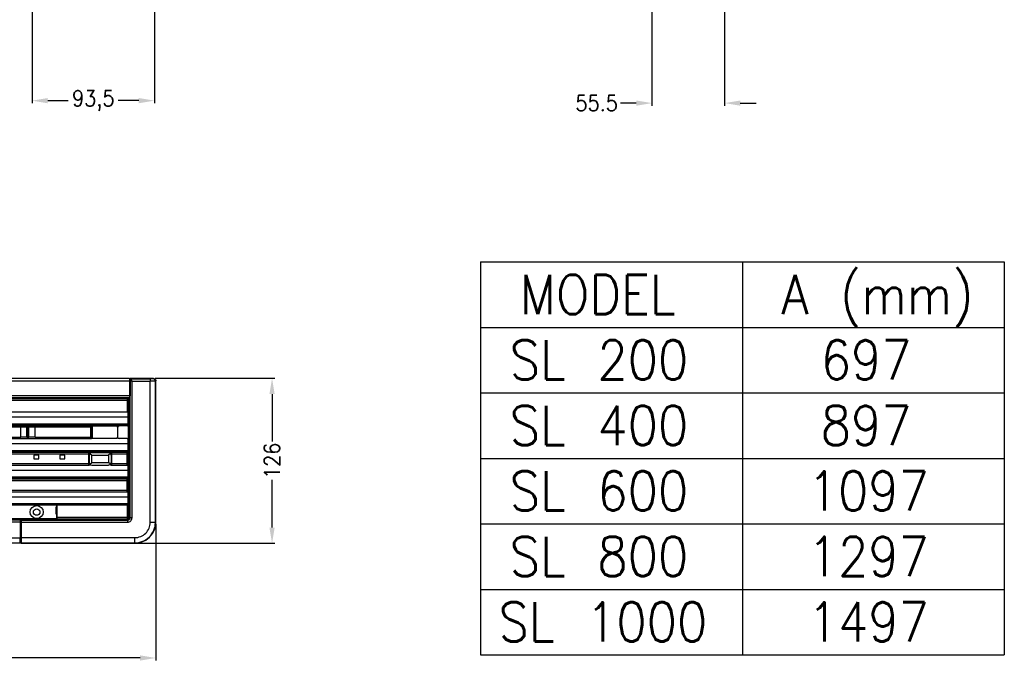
# Model space of a CAD drawing. Header units: inches. Extents: x -626 to 4489, y 2807 to 4201.
# Tile 16 of 52: x 694 to 1446, y 2807 to 3303. Entities that reach past the tile are written whole.
import ezdxf

# ---------------------------------------------------------------- set-up
doc = ezdxf.new("R2010")
doc.units = ezdxf.units.IN
doc.layers.add('1', color=7, linetype='Continuous')
doc.styles.add('CONVERTER_11', font='txt.shx', dxfattribs={"width": 0.9})
doc.dimstyles.new('ME10_DIM_47', dxfattribs={"dimtxt": 12, "dimasz": 12, "dimexe": 2, "dimexo": 1.5, "dimgap": 2, "dimtad": 1, "dimdsep": 46, "dimtxsty": 'CONVERTER_11', "dimsah": 1, "dimcen": 0.09, "dimclrd": 2, "dimclre": 2, "dimclrt": 2, "dimadec": 0, "dimazin": 0, "dimtfac": 1, "dimtdec": 4, "dimtofl": 0, "dimtmove": 0, "dimatfit": 0, "dimfxl": 1, "dimtolj": 1, "dimtzin": 0, "dimarcsym": 0})
doc.dimstyles.new('ME10_DIM_48', dxfattribs={"dimtxt": 12, "dimasz": 12, "dimexe": 2, "dimexo": 1.5, "dimgap": 2, "dimtad": 1, "dimdsep": 46, "dimtxsty": 'CONVERTER_11', "dimsah": 1, "dimcen": 0.09, "dimclrd": 2, "dimclre": 2, "dimclrt": 2, "dimadec": 0, "dimazin": 0, "dimtfac": 1, "dimtdec": 4, "dimtofl": 0, "dimtmove": 0, "dimatfit": 0, "dimfxl": 1, "dimtolj": 1, "dimtzin": 0, "dimarcsym": 0})
doc.dimstyles.new('ME10_DIM_49', dxfattribs={"dimtxt": 12, "dimasz": 12, "dimexe": 2, "dimexo": 1.5, "dimgap": 2, "dimtad": 1, "dimdsep": 46, "dimtxsty": 'CONVERTER_11', "dimsah": 1, "dimcen": 0.09, "dimclrd": 2, "dimclre": 2, "dimclrt": 2, "dimadec": 0, "dimazin": 0, "dimtfac": 1, "dimtdec": 4, "dimtofl": 0, "dimtmove": 0, "dimatfit": 0, "dimfxl": 1, "dimtolj": 1, "dimtzin": 0, "dimarcsym": 0})
doc.dimstyles.new('ME10_DIM_61', dxfattribs={"dimtxt": 12, "dimasz": 12, "dimexe": 2, "dimexo": 1.5, "dimgap": 2, "dimtad": 1, "dimdsep": 46, "dimtxsty": 'CONVERTER_11', "dimsah": 1, "dimcen": 0.09, "dimclrd": 2, "dimclre": 2, "dimclrt": 2, "dimadec": 0, "dimazin": 0, "dimtfac": 1, "dimtdec": 4, "dimtofl": 0, "dimtmove": 0, "dimatfit": 0, "dimfxl": 1, "dimtolj": 1, "dimtzin": 0, "dimarcsym": 0})

# ---------------------------------------------------------------- blocks, each defined once
blk = doc.blocks.new('*D114')
at = {"layer": '1', "color": 3, "lineweight": -2, "transparency": 16777216}
for p, q in [((1232.5, 3492.73), (1232.5, 3236.97)), ((1177, 3397.27), (1177, 3236.97)), ((1165, 3238.97), (1153, 3238.97)), ((1244.5, 3238.97), (1256.5, 3238.97))]:
    blk.add_line(p, q, dxfattribs=at)
at = {"layer": '1', "color": 3, "transparency": 16777216}
for points in [[(1165, 3240.97), (1165, 3236.97), (1177, 3238.97)], [(1244.5, 3240.97), (1244.5, 3236.97), (1232.5, 3238.97)]]:
    blk.add_solid(points, dxfattribs=at)
at = {"layer": 'Defpoints', "color": 0, "transparency": 16777216}
for p in [(1232.5, 3494.23), (1177, 3398.77), (1177, 3238.97)]:
    blk.add_point(p, dxfattribs=at)
at = {"layer": '1', "color": 3, "transparency": 16777216, "insert": (1134.8, 3238.97), "char_height": 12, "attachment_point": 5, "rotation": 0.00014, "style": 'CONVERTER_11'}
blk.add_mtext('\\A1;55.5', dxfattribs=at)
blk = doc.blocks.new('*D115')
at = {"layer": '1', "color": 3, "lineweight": -2, "transparency": 16777216}
for p, q in [((-298.9, 2917.41), (-298.9, 2813.35)), ((798.05, 2917.41), (798.05, 2813.35)), ((-286.9, 2815.35), (243.97, 2815.35)), ((786.05, 2815.35), (255.17, 2815.35))]:
    blk.add_line(p, q, dxfattribs=at)
at = {"layer": '1', "color": 3, "transparency": 16777216}
for points in [[(-286.9, 2817.35), (-286.9, 2813.35), (-298.9, 2815.35)], [(786.05, 2817.35), (786.05, 2813.35), (798.05, 2815.35)]]:
    blk.add_solid(points, dxfattribs=at)
at = {"layer": 'Defpoints', "color": 0, "transparency": 16777216}
for p in [(-298.9, 2918.91), (798.05, 2918.91), (-298.9, 2815.35)]:
    blk.add_point(p, dxfattribs=at)
at = {"layer": '1', "color": 3, "transparency": 16777216, "insert": (249.57, 2815.35), "char_height": 12, "attachment_point": 5, "rotation": 0.00014, "style": 'CONVERTER_11'}
blk.add_mtext('\\A1;A', dxfattribs=at)
blk = doc.blocks.new('*D116')
at = {"layer": '1', "color": 3, "lineweight": -2, "transparency": 16777216}
for p, q in [((797.55, 3028.89), (888.85, 3028.89)), ((886.85, 3016.89), (886.85, 2980.51)), ((886.85, 2914.93), (886.85, 2951.31)), ((783.57, 2902.93), (888.85, 2902.93))]:
    blk.add_line(p, q, dxfattribs=at)
at = {"layer": '1', "color": 3, "transparency": 16777216}
for points in [[(884.85, 3016.89), (888.85, 3016.89), (886.85, 3028.89)], [(884.85, 2914.93), (888.85, 2914.93), (886.85, 2902.93)]]:
    blk.add_solid(points, dxfattribs=at)
at = {"layer": 'Defpoints', "color": 0, "transparency": 16777216}
for p in [(796.05, 3028.89), (886.85, 3028.89), (782.07, 2902.93)]:
    blk.add_point(p, dxfattribs=at)
at = {"layer": '1', "color": 3, "transparency": 16777216, "insert": (886.85, 2965.91), "char_height": 12, "attachment_point": 5, "rotation": 90, "style": 'CONVERTER_11'}
blk.add_mtext('\\A1;126', dxfattribs=at)
blk = doc.blocks.new('*D128')
at = {"layer": '1', "color": 3, "lineweight": -2, "transparency": 16777216}
for p, q in [((703.54, 3492.73), (703.54, 3238.85)), ((797.07, 3397.17), (797.07, 3238.85)), ((715.54, 3240.85), (731.21, 3240.85)), ((785.07, 3240.85), (769.41, 3240.85))]:
    blk.add_line(p, q, dxfattribs=at)
at = {"layer": '1', "color": 3, "transparency": 16777216}
for points in [[(715.54, 3242.85), (715.54, 3238.85), (703.54, 3240.85)], [(785.07, 3242.85), (785.07, 3238.85), (797.07, 3240.85)]]:
    blk.add_solid(points, dxfattribs=at)
at = {"layer": 'Defpoints', "color": 0, "transparency": 16777216}
for p in [(703.54, 3494.23), (797.07, 3398.67), (703.54, 3240.85)]:
    blk.add_point(p, dxfattribs=at)
at = {"layer": '1', "color": 3, "transparency": 16777216, "insert": (750.31, 3240.85), "char_height": 12, "attachment_point": 5, "rotation": 0.00014, "style": 'CONVERTER_11'}
blk.add_mtext('\\A1;93,5', dxfattribs=at)

msp = doc.modelspace()

# ---------------------------------------------------------------- linework, layer by layer
at = {"color": 7, "linetype": 'Continuous'}
for p, q in [((-278.927, 3028.911), (778.073, 3028.911)), ((778.073, 3028.911), (778.073, 3026.911)), ((778.078, 3027.89), (778.073, 3027.597)), ((778.414, 3027.262), (778.073, 3027.597)), ((778.073, 3026.911), (778.073, 3015.411)), ((778.088, 3028.041), (778.078, 3027.907)), ((778.115, 3028.171), (778.088, 3028.041)), ((778.212, 3028.401), (778.115, 3028.171)), ((778.302, 3028.528), (778.212, 3028.401)), ((778.441, 3028.666), (778.302, 3028.528)), ((778.414, 3027.262), (778.42, 3027.186)), ((778.42, 3027.186), (778.426, 3026.969)), ((778.426, 3026.969), (778.431, 3026.262)), ((778.431, 3026.262), (778.431, 3016.549)), ((778.757, 3028.838), (778.441, 3028.666)), ((779.079, 3028.89), (778.757, 3028.838)), ((779.096, 3028.89), (779.079, 3028.89)), ((779.079, 3028.89), (796.051, 3028.89)), ((785.373, 3028.911), (786.173, 3028.911)), ((785.373, 3028.911), (785.373, 3028.89)), ((786.173, 3028.911), (786.173, 3028.89)), ((796.051, 3028.89), (796.6, 3028.812)), ((796.6, 3028.812), (797.145, 3028.563)), ((797.145, 3028.563), (797.464, 3028.304)), ((797.464, 3028.304), (797.724, 3027.984)), ((797.724, 3027.984), (797.973, 3027.44)), ((797.973, 3027.44), (798.05, 3026.89)), ((798.05, 2918.911), (798.05, 3026.89)), ((778.426, 3015.842), (778.42, 3015.625)), ((778.431, 3016.549), (778.426, 3015.842)), ((778.073, 3013.911), (-278.927, 3013.911)), ((778.073, 3015.441), (778.305, 3015.441)), ((778.073, 3015.411), (778.073, 3013.911)), ((778.305, 3014.911), (778.073, 3014.911)), ((778.073, 3013.911), (778.305, 3013.911)), ((778.305, 3013.411), (778.078, 3012.73)), ((778.079, 2922.905), (778.078, 3012.73)), ((778.414, 3015.549), (778.305, 3015.441)), ((778.305, 3013.411), (778.305, 3015.441)), ((778.42, 3015.625), (778.414, 3015.549)), ((-277.427, 3003.357), (776.573, 3003.357)), ((776.573, 3003.357), (776.573, 2999.357)), ((776.573, 2993.21), (-277.427, 2993.21)), ((776.573, 2999.357), (776.573, 2994.146)), ((776.573, 2994.146), (776.573, 2993.238)), ((776.573, 2993.238), (776.573, 2993.21)), ((652.302, 2992.616), (748.494, 2992.616)), ((652.302, 2992.616), (748.494, 2992.616)), ((694.897, 2983.859), (694.897, 2991.493)), ((699.663, 2991.493), (694.897, 2991.493)), ((699.663, 2991.493), (700.358, 2991.493)), ((700.358, 2991.493), (700.436, 2991.493)), ((700.436, 2991.493), (701.132, 2991.493)), ((705.897, 2991.493), (701.132, 2991.493)), ((705.897, 2983.859), (705.897, 2991.493)), ((748.494, 2992.616), (748.877, 2992.539)), ((748.494, 2992.616), (768.641, 2992.616)), ((748.877, 2992.539), (749.201, 2992.323)), ((749.201, 2992.323), (749.418, 2991.998)), ((749.418, 2991.998), (749.494, 2991.615)), ((749.494, 2991.615), (749.491, 2983.736)), ((768.442, 2992.398), (768.443, 2992.441)), ((768.458, 2992.336), (768.442, 2992.398)), ((768.443, 2992.441), (768.489, 2992.545)), ((768.493, 2992.281), (768.458, 2992.336)), ((768.489, 2992.545), (768.52, 2992.575)), ((768.52, 2992.575), (768.578, 2992.605)), ((768.547, 2992.337), (768.55, 2992.379)), ((768.56, 2992.275), (768.547, 2992.337)), ((768.55, 2992.379), (768.597, 2992.479)), ((768.591, 2992.22), (768.56, 2992.275)), ((768.578, 2992.605), (768.641, 2992.616)), ((768.597, 2992.479), (768.629, 2992.507)), ((768.629, 2992.507), (768.685, 2992.536)), ((768.685, 2992.536), (768.747, 2992.546)), ((768.747, 2992.546), (770.019, 2992.546)), ((768.984, 2984.345), (768.984, 2991.007)), ((769.019, 2983.805), (769.019, 2991.546)), ((776.303, 2992.546), (770.019, 2992.546)), ((776.561, 2992.512), (776.303, 2992.546)), ((776.642, 2992.478), (776.561, 2992.512)), ((776.802, 2992.412), (776.721, 2992.445)), ((777.202, 2991.965), (777.168, 2992.046)), ((777.268, 2991.805), (777.235, 2991.886)), ((777.304, 2983.806), (777.302, 2991.546)), ((699.663, 2983.859), (694.897, 2983.859)), ((699.663, 2983.859), (700.358, 2983.859)), ((700.436, 2983.859), (700.358, 2983.859)), ((700.436, 2983.859), (701.132, 2983.859)), ((705.897, 2983.859), (701.132, 2983.859)), ((749.067, 2983.057), (768.557, 2983.057)), ((749.415, 2983.354), (749.217, 2983.057)), ((749.491, 2983.736), (749.415, 2983.354)), ((768.485, 2983.057), (768.493, 2983.07)), ((768.556, 2983.057), (768.56, 2983.077)), ((768.56, 2983.077), (768.591, 2983.132)), ((776.303, 2982.805), (770.019, 2982.805)), ((776.573, 2982.845), (776.636, 2982.871)), ((776.573, 2982.859), (776.573, 2982.792)), ((776.573, 2982.792), (776.573, 2979.057)), ((776.573, 2979.057), (776.573, 2973.846)), ((776.728, 2982.909), (776.802, 2982.94)), ((776.802, 2982.94), (776.993, 2983.087)), ((777.023, 2983.117), (777.168, 2983.306)), ((777.168, 2983.306), (777.199, 2983.381)), ((777.238, 2983.473), (777.268, 2983.547)), ((777.268, 2983.547), (777.3, 2983.785)), ((776.573, 2972.91), (-277.427, 2972.91)), ((746.762, 2970.676), (746.762, 2964.076)), ((746.824, 2971.141), (746.895, 2971.354)), ((746.895, 2971.354), (746.9, 2971.364)), ((747.062, 2970.278), (747.215, 2971.043)), ((747.107, 2971.735), (747.179, 2971.827)), ((747.107, 2971.735), (747.155, 2971.797)), ((747.328, 2970.884), (747.176, 2970.164)), ((747.179, 2971.827), (747.2, 2971.852)), ((747.179, 2971.827), (747.2, 2971.852)), ((747.242, 2972.327), (747.193, 2972.333)), ((763.932, 2972.333), (747.193, 2972.333)), ((747.215, 2971.043), (747.648, 2971.692)), ((747.289, 2972.308), (747.242, 2972.327)), ((747.317, 2972.289), (747.289, 2972.308)), ((747.329, 2971.987), (747.291, 2971.947)), ((747.348, 2972.258), (747.317, 2972.289)), ((747.342, 2970.916), (747.328, 2970.884)), ((747.329, 2971.987), (747.361, 2972.026)), ((747.762, 2971.529), (747.342, 2970.916)), ((747.392, 2972.149), (747.348, 2972.258)), ((747.361, 2972.026), (747.383, 2972.071)), ((747.383, 2972.071), (747.39, 2972.104)), ((747.39, 2972.104), (747.392, 2972.149)), ((747.648, 2971.692), (748.297, 2972.126)), ((747.787, 2971.553), (747.762, 2971.529)), ((747.811, 2971.578), (747.787, 2971.553)), ((747.787, 2971.553), (749.176, 2970.164)), ((748.425, 2971.998), (747.811, 2971.578)), ((748.297, 2972.126), (749.062, 2972.278)), ((748.456, 2972.012), (748.425, 2971.998)), ((749.176, 2972.164), (748.456, 2972.012)), ((749.062, 2972.278), (762.063, 2972.278)), ((762.669, 2972.012), (761.949, 2972.164)), ((763.338, 2971.553), (761.949, 2970.164)), ((762.063, 2972.278), (762.828, 2972.125)), ((762.701, 2971.998), (762.669, 2972.012)), ((763.314, 2971.578), (762.701, 2971.998)), ((762.828, 2972.125), (763.477, 2971.692)), ((763.338, 2971.553), (763.314, 2971.578)), ((763.363, 2971.529), (763.338, 2971.553)), ((763.783, 2970.915), (763.363, 2971.529)), ((763.477, 2971.692), (763.91, 2971.043)), ((763.746, 2972.207), (763.733, 2972.149)), ((763.733, 2972.149), (763.734, 2972.104)), ((763.734, 2972.104), (763.742, 2972.071)), ((763.742, 2972.071), (763.763, 2972.026)), ((763.776, 2972.258), (763.746, 2972.207)), ((763.763, 2972.026), (763.795, 2971.987)), ((763.808, 2972.29), (763.776, 2972.258)), ((763.796, 2970.884), (763.783, 2970.915)), ((763.834, 2971.947), (763.795, 2971.987)), ((763.948, 2970.164), (763.796, 2970.884)), ((763.836, 2972.308), (763.808, 2972.29)), ((763.882, 2972.327), (763.836, 2972.308)), ((763.869, 2971.964), (763.917, 2971.861)), ((763.932, 2972.333), (763.882, 2972.327)), ((763.91, 2971.043), (764.062, 2970.278)), ((763.917, 2971.861), (763.946, 2971.827)), ((763.946, 2971.827), (764.017, 2971.735)), ((763.97, 2971.797), (764.017, 2971.735)), ((764.077, 2971.648), (764.14, 2971.542)), ((764.14, 2971.542), (764.23, 2971.354)), ((764.23, 2971.354), (764.301, 2971.141)), ((764.362, 2964.076), (764.362, 2970.676)), ((776.573, 2973.846), (776.573, 2972.938)), ((776.573, 2972.938), (776.573, 2972.91)), ((704.862, 2970.276), (704.862, 2967.376)), ((708.662, 2970.276), (704.862, 2970.276)), ((704.862, 2967.376), (708.662, 2967.376)), ((708.662, 2967.376), (708.662, 2970.276)), ((728.662, 2970.276), (724.862, 2970.276)), ((724.862, 2970.276), (724.862, 2967.376)), ((724.862, 2967.376), (728.662, 2967.376)), ((728.662, 2967.376), (728.662, 2970.276)), ((746.895, 2963.399), (746.824, 2963.61)), ((746.984, 2963.211), (746.895, 2963.399)), ((747.046, 2963.105), (746.984, 2963.211)), ((747.106, 2963.018), (747.046, 2963.105)), ((747.062, 2970.278), (747.062, 2964.477)), ((747.215, 2963.712), (747.062, 2964.477)), ((747.176, 2964.591), (747.328, 2963.871)), ((747.648, 2963.063), (747.215, 2963.712)), ((747.328, 2963.871), (747.342, 2963.839)), ((747.342, 2963.839), (747.762, 2963.226)), ((748.106, 2962.757), (747.648, 2963.063)), ((747.762, 2963.226), (747.787, 2963.202)), ((747.787, 2963.202), (749.176, 2964.591)), ((747.787, 2963.202), (747.811, 2963.177)), ((747.811, 2963.177), (748.425, 2962.757)), ((763.338, 2963.202), (761.949, 2964.591)), ((763.314, 2963.177), (762.7, 2962.757)), ((763.477, 2963.063), (763.019, 2962.757)), ((763.338, 2963.202), (763.314, 2963.177)), ((763.363, 2963.226), (763.338, 2963.202)), ((763.783, 2963.839), (763.363, 2963.226)), ((763.91, 2963.712), (763.477, 2963.063)), ((763.796, 2963.871), (763.783, 2963.839)), ((763.948, 2964.591), (763.796, 2963.871)), ((764.062, 2964.477), (763.91, 2963.712)), ((764.062, 2970.278), (764.062, 2964.477)), ((764.225, 2963.387), (764.23, 2963.399)), ((764.23, 2963.399), (764.301, 2963.61)), ((747.178, 2962.926), (747.106, 2963.018)), ((747.106, 2963.018), (747.178, 2962.926)), ((747.178, 2962.926), (747.208, 2962.89)), ((747.255, 2962.788), (747.208, 2962.89)), ((747.267, 2962.757), (748.257, 2962.757)), ((747.291, 2962.804), (747.335, 2962.757)), ((748.425, 2962.757), (748.456, 2962.744)), ((748.456, 2962.744), (749.176, 2962.592)), ((762.669, 2962.744), (761.949, 2962.592)), ((762.7, 2962.757), (762.669, 2962.744)), ((762.868, 2962.757), (763.857, 2962.757)), ((763.795, 2962.764), (763.834, 2962.804)), ((763.917, 2962.89), (763.947, 2962.926)), ((763.947, 2962.926), (763.917, 2962.89)), ((763.947, 2962.926), (764.018, 2963.017)), ((764.018, 2963.017), (763.947, 2962.926)), ((776.573, 2962.757), (776.573, 2958.757)), ((776.573, 2958.757), (776.573, 2953.546)), ((777.679, 2958.78), (777.628, 2923.583)), ((777.711, 2960.589), (777.707, 2960.57)), ((778.079, 2960.592), (777.958, 2960.591)), ((776.573, 2952.61), (-277.427, 2952.61)), ((776.573, 2953.546), (776.573, 2952.638)), ((776.573, 2952.638), (776.573, 2952.61)), ((776.573, 2942.457), (776.573, 2938.457)), ((776.573, 2938.457), (776.573, 2933.246)), ((776.573, 2933.246), (776.573, 2932.338)), ((776.573, 2932.31), (-277.427, 2932.31)), ((721.7, 2930.412), (721.7, 2925.412)), ((722.2, 2930.412), (721.7, 2930.412)), ((722.173, 2932.31), (722.2, 2932.171)), ((722.2, 2932.171), (722.2, 2930.412)), ((722.7, 2932.171), (722.68, 2932.31)), ((722.7, 2922.653), (722.7, 2932.171)), ((776.573, 2932.338), (776.573, 2932.31)), ((-195.427, 2920.911), (694.573, 2920.911)), ((722.2, 2921.639), (677.346, 2921.639)), ((694.573, 2920.911), (694.573, 2919.411)), ((700.073, 2920.911), (694.573, 2920.911)), ((694.573, 2919.911), (695.315, 2919.911)), ((694.573, 2919.411), (694.573, 2906.911)), ((695.315, 2919.361), (694.573, 2919.36)), ((695.315, 2920.669), (701.073, 2920.769)), ((695.315, 2919.361), (695.315, 2920.669)), ((695.431, 2920.553), (695.315, 2920.669)), ((695.417, 2919.265), (695.315, 2919.361)), ((695.431, 2907.028), (695.431, 2918.268)), ((695.457, 2907.226), (695.457, 2919.053)), ((700.073, 2921.411), (700.073, 2920.911)), ((700.073, 2921.411), (701.073, 2921.411)), ((700.073, 2920.752), (700.073, 2920.911)), ((701.073, 2920.906), (701.073, 2921.639)), ((776.079, 2920.905), (701.073, 2920.906)), ((701.073, 2920.769), (701.073, 2920.906)), ((713.073, 2921.639), (713.073, 2920.911)), ((713.073, 2920.911), (776.135, 2920.911)), ((716.554, 2921.56), (716.554, 2921.639)), ((716.554, 2921.56), (716.574, 2921.565)), ((718.183, 2921.56), (716.554, 2921.56)), ((716.574, 2921.565), (716.726, 2921.572)), ((716.726, 2921.572), (716.853, 2921.574)), ((719.539, 2921.583), (718.183, 2921.56)), ((719.539, 2921.583), (776.626, 2921.583)), ((721.7, 2925.412), (722.2, 2925.412)), ((722.2, 2925.412), (722.2, 2921.639)), ((722.7, 2921.639), (722.2, 2921.639)), ((722.7, 2921.653), (722.7, 2922.653)), ((722.7, 2921.639), (722.7, 2921.653)), ((764.365, 2921.583), (764.373, 2921.54)), ((764.373, 2920.911), (764.373, 2921.54)), ((766.855, 2921.583), (767.252, 2920.99)), ((767.252, 2920.99), (767.37, 2920.911)), ((771.773, 2921.583), (771.773, 2920.911)), ((775.973, 2921.583), (775.973, 2920.911)), ((776.626, 2921.583), (776.888, 2921.619)), ((776.888, 2921.619), (777.133, 2921.723)), ((777.673, 2921.711), (777.104, 2921.711)), ((777.133, 2921.723), (777.277, 2921.825)), ((777.277, 2921.825), (777.438, 2921.998)), ((777.438, 2921.998), (777.619, 2922.47)), ((777.619, 2922.47), (777.626, 2922.583)), ((777.628, 2923.583), (777.626, 2922.583)), ((797.854, 2916.414), (798.05, 2918.911)), ((793.366, 2907.609), (795.696, 2910.564)), ((795.696, 2910.564), (797.271, 2913.982)), ((797.271, 2913.982), (797.854, 2916.414)), ((694.573, 2902.911), (-195.427, 2902.911)), ((694.573, 2902.911), (694.573, 2906.911)), ((695.321, 2904.461), (694.573, 2904.461)), ((694.701, 2904.461), (694.714, 2904.436)), ((695.021, 2904.101), (695.078, 2904.064)), ((695.078, 2904.461), (695.078, 2903.934)), ((695.078, 2903.934), (695.081, 2903.373)), ((695.081, 2903.373), (695.086, 2903.096)), ((695.086, 2903.096), (695.091, 2902.973)), ((695.091, 2902.973), (695.096, 2902.934)), ((695.389, 2903.226), (695.096, 2902.934)), ((695.096, 2902.934), (782.073, 2902.934)), ((695.321, 2904.461), (695.388, 2904.529)), ((782.073, 2902.934), (784.566, 2903.13)), ((784.566, 2903.13), (787.008, 2903.715)), ((787.008, 2903.715), (790.416, 2905.285)), ((790.416, 2905.285), (793.366, 2907.609))]:
    msp.add_line(p, q, dxfattribs=at)
at = {"color": 9, "linetype": 'Continuous'}
for p, q in [((-278.927, 3026.911), (778.073, 3026.911)), ((778.073, 3027.262), (778.414, 3027.262)), ((778.073, 3026.262), (778.431, 3026.262)), ((778.078, 3027.907), (778.302, 3027.683)), ((778.302, 3027.683), (778.423, 3027.563)), ((778.423, 3027.563), (778.462, 3027.838)), ((778.423, 3027.563), (778.427, 3027.525)), ((778.427, 3027.525), (778.431, 3027.424)), ((778.472, 3027.66), (778.431, 3027.424)), ((778.431, 2922.552), (778.431, 3027.424)), ((778.513, 3027.312), (778.431, 3027.424)), ((778.462, 3027.838), (778.586, 3028.11)), ((778.598, 3027.893), (778.472, 3027.66)), ((778.721, 3027.169), (778.513, 3027.312)), ((778.586, 3028.11), (778.716, 3028.27)), ((778.727, 3028.03), (778.598, 3027.893)), ((778.716, 3028.27), (778.876, 3028.4)), ((778.915, 3027.06), (778.721, 3027.169)), ((778.887, 3028.142), (778.727, 3028.03)), ((778.876, 3028.4), (779.148, 3028.524)), ((779.158, 3028.25), (778.887, 3028.142)), ((779.14, 3026.943), (778.915, 3027.06)), ((779.096, 3028.89), (779.391, 3028.596)), ((779.096, 3028.89), (796.051, 3028.89)), ((779.523, 3026.757), (779.14, 3026.943)), ((779.148, 3028.524), (779.423, 3028.563)), ((779.431, 3028.285), (779.158, 3028.25)), ((779.391, 3028.596), (779.423, 3028.563)), ((779.423, 3028.563), (779.427, 3028.488)), ((779.423, 3028.563), (793.758, 3028.563)), ((779.427, 3028.488), (779.431, 3028.285)), ((779.592, 3027.557), (779.431, 3028.285)), ((779.931, 3026.563), (779.523, 3026.757)), ((779.751, 3027.077), (779.592, 3027.557)), ((779.931, 3026.563), (779.751, 3027.077)), ((779.931, 2922.552), (779.931, 3026.563)), ((779.931, 3026.563), (793.758, 3026.563)), ((794.858, 3028.569), (793.758, 3028.563)), ((793.758, 3028.563), (793.758, 3026.563)), ((796.561, 3026.573), (793.758, 3026.563)), ((793.758, 2918.911), (793.758, 3026.563)), ((795.409, 3028.578), (794.858, 3028.569)), ((795.664, 3028.587), (795.409, 3028.578)), ((795.758, 3028.597), (795.664, 3028.587)), ((795.86, 3028.7), (795.758, 3028.597)), ((796.308, 3028.52), (795.758, 3028.597)), ((796.051, 3028.89), (795.86, 3028.7)), ((796.852, 3028.271), (796.308, 3028.52)), ((797.57, 3026.588), (796.561, 3026.573)), ((797.172, 3028.011), (796.852, 3028.271)), ((797.432, 3027.692), (797.172, 3028.011)), ((797.68, 3027.148), (797.432, 3027.692)), ((797.758, 3026.598), (797.57, 3026.588)), ((797.758, 3026.598), (797.68, 3027.148)), ((797.86, 3026.7), (797.758, 3026.598)), ((797.758, 2918.911), (797.758, 3026.598)), ((798.05, 3026.89), (797.86, 3026.7)), ((778.073, 3016.549), (778.431, 3016.549)), ((778.073, 3015.411), (-278.927, 3015.411)), ((777.409, 3013.497), (622.138, 3013.497)), ((776.668, 3013.204), (622.878, 3013.204)), ((776.556, 3013.098), (622.991, 3013.098)), ((622.991, 3012.099), (776.556, 3012.099)), ((776.555, 3013.033), (776.556, 3013.098)), ((776.556, 3012.099), (776.555, 3013.033)), ((776.556, 3013.098), (776.668, 3013.204)), ((776.556, 3003.357), (776.556, 3012.099)), ((776.556, 3012.099), (777.555, 3012.099)), ((776.668, 3013.204), (776.753, 3013.229)), ((776.753, 3013.229), (776.895, 3013.284)), ((776.895, 3013.284), (777.257, 3013.43)), ((777.257, 3013.43), (777.409, 3013.497)), ((777.409, 3013.497), (777.83, 3013.911)), ((777.555, 3012.099), (777.659, 3012.202)), ((777.555, 2993.568), (777.555, 3012.099)), ((777.659, 3012.202), (777.706, 3012.254)), ((777.661, 2960.588), (777.659, 3012.202)), ((777.706, 3012.254), (777.777, 3012.363)), ((777.777, 3012.363), (777.958, 3012.655)), ((777.958, 3012.655), (778.034, 3012.722)), ((777.958, 2960.591), (777.958, 3012.655)), ((777.981, 3013.001), (778.102, 3012.802)), ((778.034, 3012.722), (778.094, 3012.776)), ((778.073, 3015.549), (778.414, 3015.549)), ((778.305, 3015.411), (778.073, 3015.411)), ((-277.427, 2999.357), (776.573, 2999.357)), ((-277.427, 2994.146), (776.573, 2994.146)), ((-277.427, 2993.238), (776.573, 2993.238)), ((776.55, 2993.122), (776.552, 2993.21)), ((776.573, 2993.568), (776.812, 2993.568)), ((776.812, 2993.568), (777.555, 2993.568)), ((777.55, 2992.577), (777.555, 2993.568)), ((623.022, 2992.768), (776.525, 2992.768)), ((748.371, 2992.493), (652.423, 2992.493)), ((694.897, 2991.493), (652.423, 2991.493)), ((699.663, 2983.859), (699.663, 2991.493)), ((700.358, 2983.859), (700.358, 2991.493)), ((700.436, 2983.859), (700.436, 2991.493)), ((701.132, 2983.859), (701.132, 2991.493)), ((748.371, 2991.493), (705.897, 2991.493)), ((748.369, 2983.859), (748.371, 2991.493)), ((748.371, 2992.493), (748.494, 2992.616)), ((748.371, 2991.493), (748.371, 2992.493)), ((748.371, 2991.493), (749.371, 2991.493)), ((749.369, 2983.858), (749.371, 2991.493)), ((749.371, 2991.493), (749.494, 2991.615)), ((768.591, 2992.22), (768.493, 2992.281)), ((768.747, 2992.546), (768.641, 2992.616)), ((769.019, 2991.007), (768.984, 2991.007)), ((776.303, 2992.546), (776.525, 2992.768)), ((777.302, 2991.546), (777.525, 2991.768)), ((777.525, 2991.768), (777.534, 2991.853)), ((777.534, 2991.853), (777.542, 2992.082)), ((777.542, 2992.082), (777.55, 2992.577)), ((-277.427, 2979.057), (776.573, 2979.057)), ((652.425, 2983.859), (694.897, 2983.859)), ((652.425, 2982.859), (748.369, 2982.859)), ((705.897, 2983.859), (748.369, 2983.859)), ((748.369, 2983.859), (749.369, 2983.858)), ((748.369, 2983.859), (748.369, 2982.859)), ((749.369, 2983.858), (749.491, 2983.736)), ((768.591, 2983.132), (768.493, 2983.07)), ((768.984, 2984.345), (769.019, 2984.345)), ((776.573, 2982.59), (776.783, 2982.618)), ((776.573, 2981.784), (776.812, 2981.784)), ((776.812, 2981.784), (777.555, 2981.784)), ((777.525, 2983.584), (777.304, 2983.805)), ((777.534, 2983.499), (777.525, 2983.584)), ((777.542, 2983.27), (777.534, 2983.499)), ((777.55, 2982.774), (777.542, 2983.27)), ((777.555, 2981.784), (777.55, 2982.774)), ((777.555, 2973.268), (777.555, 2981.784)), ((-277.427, 2973.846), (776.573, 2973.846)), ((-277.427, 2972.938), (776.573, 2972.938)), ((623.022, 2972.468), (776.525, 2972.468)), ((747.057, 2972.193), (623.296, 2972.193)), ((623.296, 2971.193), (746.63, 2971.193)), ((746.562, 2970.676), (746.562, 2964.076)), ((746.71, 2971.488), (746.63, 2971.193)), ((746.63, 2971.193), (746.824, 2971.141)), ((746.809, 2971.749), (746.71, 2971.488)), ((746.879, 2971.896), (746.809, 2971.749)), ((746.946, 2972.018), (746.879, 2971.896)), ((746.9, 2971.364), (746.984, 2971.542)), ((747.025, 2972.145), (746.946, 2972.018)), ((746.984, 2971.542), (747.047, 2971.648)), ((747.041, 2972.169), (747.025, 2972.145)), ((747.057, 2972.193), (747.041, 2972.169)), ((747.047, 2971.648), (747.107, 2971.735)), ((747.193, 2972.333), (747.057, 2972.193)), ((747.155, 2971.797), (747.179, 2971.827)), ((747.291, 2971.947), (747.2, 2971.852)), ((749.062, 2972.278), (749.176, 2972.164)), ((749.176, 2972.164), (761.949, 2972.164)), ((762.063, 2972.278), (761.949, 2972.164)), ((763.917, 2971.861), (763.834, 2971.947)), ((763.917, 2971.861), (763.946, 2971.827)), ((764.067, 2972.193), (763.932, 2972.333)), ((763.946, 2971.827), (763.97, 2971.797)), ((764.017, 2971.735), (764.077, 2971.648)), ((776.25, 2972.193), (764.067, 2972.193)), ((764.076, 2972.18), (764.067, 2972.193)), ((764.1, 2972.145), (764.076, 2972.18)), ((764.179, 2972.018), (764.1, 2972.145)), ((764.316, 2971.749), (764.179, 2972.018)), ((764.301, 2971.141), (764.494, 2971.193)), ((764.415, 2971.488), (764.316, 2971.749)), ((764.562, 2970.676), (764.362, 2970.676)), ((764.494, 2971.193), (764.415, 2971.488)), ((764.494, 2971.193), (776.25, 2971.193)), ((764.562, 2964.076), (764.562, 2970.676)), ((776.25, 2972.193), (776.525, 2972.468)), ((776.541, 2972.15), (776.25, 2972.193)), ((776.25, 2971.193), (776.25, 2972.193)), ((776.25, 2963.559), (776.25, 2971.193)), ((776.25, 2971.193), (777.25, 2971.193)), ((776.806, 2972.024), (776.541, 2972.15)), ((776.55, 2972.822), (776.552, 2972.91)), ((776.573, 2973.268), (776.812, 2973.268)), ((777.081, 2971.749), (776.806, 2972.024)), ((776.812, 2973.268), (777.555, 2973.268)), ((777.206, 2971.484), (777.081, 2971.749)), ((777.25, 2971.193), (777.206, 2971.484)), ((777.25, 2971.193), (777.525, 2971.468)), ((777.25, 2963.559), (777.25, 2971.193)), ((777.525, 2971.468), (777.534, 2971.553)), ((777.534, 2971.553), (777.542, 2971.782)), ((777.542, 2971.782), (777.55, 2972.277)), ((777.55, 2972.277), (777.555, 2973.268)), ((746.63, 2963.559), (623.296, 2963.559)), ((746.562, 2964.076), (746.762, 2964.076)), ((746.824, 2963.61), (746.63, 2963.559)), ((746.63, 2963.559), (746.709, 2963.265)), ((746.709, 2963.265), (746.862, 2962.892)), ((747.062, 2970.278), (747.176, 2970.164)), ((747.062, 2964.477), (747.176, 2964.591)), ((747.176, 2964.591), (747.176, 2970.164)), ((749.176, 2970.164), (761.949, 2970.164)), ((749.176, 2964.591), (749.176, 2970.164)), ((749.176, 2964.591), (761.949, 2964.591)), ((761.949, 2970.164), (761.949, 2964.591)), ((764.062, 2970.278), (763.948, 2970.164)), ((763.948, 2970.164), (763.948, 2964.591)), ((763.948, 2964.591), (764.062, 2964.477)), ((764.018, 2963.017), (764.141, 2963.211)), ((764.141, 2963.211), (764.225, 2963.387)), ((764.317, 2963.004), (764.416, 2963.265)), ((764.416, 2963.265), (764.494, 2963.559)), ((776.25, 2963.559), (764.494, 2963.559)), ((776.25, 2962.559), (776.25, 2963.559)), ((777.25, 2963.559), (776.25, 2963.559)), ((777.525, 2963.284), (777.25, 2963.559)), ((777.534, 2963.199), (777.525, 2963.284)), ((777.542, 2962.97), (777.534, 2963.199)), ((-277.427, 2958.757), (776.573, 2958.757)), ((623.296, 2962.559), (747.057, 2962.559)), ((746.862, 2962.892), (746.878, 2962.857)), ((746.878, 2962.857), (746.944, 2962.735)), ((746.944, 2962.735), (747.024, 2962.608)), ((747.024, 2962.608), (747.057, 2962.559)), ((747.208, 2962.89), (747.178, 2962.926)), ((747.208, 2962.89), (747.291, 2962.804)), ((749.176, 2962.592), (761.949, 2962.592)), ((763.834, 2962.804), (763.917, 2962.89)), ((764.067, 2962.559), (764.077, 2962.572)), ((764.067, 2962.559), (776.25, 2962.559)), ((764.077, 2962.572), (764.101, 2962.608)), ((764.101, 2962.608), (764.18, 2962.735)), ((764.18, 2962.735), (764.317, 2963.004)), ((776.573, 2962.29), (776.783, 2962.318)), ((776.573, 2961.484), (776.812, 2961.484)), ((776.812, 2961.484), (777.555, 2961.484)), ((777.55, 2962.474), (777.542, 2962.97)), ((777.555, 2961.484), (777.55, 2962.474)), ((777.555, 2952.967), (777.555, 2961.484)), ((-277.427, 2953.546), (776.573, 2953.546)), ((-277.427, 2952.638), (776.573, 2952.638)), ((623.022, 2952.167), (776.525, 2952.167)), ((776.25, 2951.893), (623.296, 2951.893)), ((623.296, 2950.893), (776.25, 2950.893)), ((776.25, 2951.893), (776.525, 2952.167)), ((776.541, 2951.849), (776.25, 2951.893)), ((776.25, 2951.861), (776.25, 2951.893)), ((776.25, 2951.766), (776.25, 2951.861)), ((776.25, 2950.893), (776.25, 2951.766)), ((776.25, 2943.258), (776.25, 2950.893)), ((776.25, 2950.893), (777.25, 2950.893)), ((776.806, 2951.724), (776.541, 2951.849)), ((776.55, 2952.522), (776.552, 2952.61)), ((776.573, 2952.967), (776.812, 2952.967)), ((777.081, 2951.449), (776.806, 2951.724)), ((776.812, 2952.967), (777.555, 2952.967)), ((777.206, 2951.184), (777.081, 2951.449)), ((777.25, 2950.893), (777.206, 2951.184)), ((777.25, 2950.893), (777.444, 2951.087)), ((777.25, 2943.258), (777.25, 2950.893)), ((777.444, 2951.087), (777.524, 2951.182)), ((777.524, 2951.182), (777.537, 2951.321)), ((777.537, 2951.321), (777.544, 2951.571)), ((777.544, 2951.571), (777.551, 2952.053)), ((777.551, 2952.053), (777.555, 2952.967)), ((776.25, 2943.258), (623.296, 2943.258)), ((623.296, 2942.259), (776.25, 2942.259)), ((776.25, 2942.416), (776.25, 2943.258)), ((777.25, 2943.258), (776.25, 2943.258)), ((776.25, 2942.259), (776.25, 2942.416)), ((776.573, 2941.991), (776.815, 2942.028)), ((776.573, 2941.184), (776.812, 2941.184)), ((776.812, 2941.184), (777.555, 2941.184)), ((776.815, 2942.028), (777.08, 2942.153)), ((777.08, 2942.153), (777.355, 2942.428)), ((777.525, 2942.984), (777.25, 2943.258)), ((777.355, 2942.428), (777.48, 2942.694)), ((777.48, 2942.694), (777.525, 2942.984)), ((777.534, 2942.897), (777.525, 2942.984)), ((777.542, 2942.667), (777.534, 2942.897)), ((777.55, 2942.172), (777.542, 2942.667)), ((777.555, 2941.184), (777.55, 2942.172)), ((777.555, 2922.653), (777.555, 2941.184)), ((-277.427, 2938.457), (776.573, 2938.457)), ((-277.427, 2933.246), (776.573, 2933.246)), ((-277.427, 2932.338), (776.573, 2932.338)), ((776.556, 2922.653), (776.556, 2932.31)), ((-195.427, 2919.411), (694.573, 2919.411)), ((700.073, 2921.411), (686.573, 2921.411)), ((695.417, 2919.265), (694.573, 2919.268)), ((695.431, 2918.268), (694.573, 2918.267)), ((695.431, 2920.553), (776.432, 2920.553)), ((695.457, 2919.053), (776.432, 2919.053)), ((716.853, 2921.574), (716.853, 2921.639)), ((776.556, 2922.653), (722.7, 2922.653)), ((722.7, 2921.653), (776.556, 2921.653)), ((776.079, 2920.905), (776.432, 2920.553)), ((776.432, 2920.553), (776.432, 2919.053)), ((776.555, 2922.345), (776.556, 2922.653)), ((776.556, 2921.653), (776.555, 2922.345)), ((777.555, 2922.653), (776.556, 2922.653)), ((776.626, 2921.583), (776.556, 2921.653)), ((777.626, 2922.583), (777.555, 2922.653)), ((778.079, 2922.905), (778.431, 2922.552)), ((778.431, 2922.552), (779.931, 2922.552)), ((797.517, 2918.911), (793.758, 2918.911)), ((797.758, 2918.911), (797.517, 2918.911)), ((797.758, 2918.911), (798.05, 2918.911)), ((694.573, 2906.911), (-195.427, 2906.911)), ((694.573, 2907.028), (695.431, 2907.028)), ((694.573, 2904.529), (695.388, 2904.529)), ((695.389, 2903.226), (782.073, 2903.226)), ((695.457, 2907.226), (782.073, 2907.226)), ((782.073, 2903.226), (782.073, 2907.226)), ((782.073, 2903.226), (782.073, 2902.934))]:
    msp.add_line(p, q, dxfattribs=at)
at = {"color": 7, "linetype": 'Continuous'}
msp.add_circle((707.073, 2926.776), 5, dxfattribs=at)
at = {"color": 9, "linetype": 'Continuous'}
msp.add_circle((707.073, 2926.776), 2.5, dxfattribs=at)
at = {"color": 7, "linetype": 'Continuous'}
for centre, radius, start, end in [((767.084, 2991.007), 1.9, 359.997348, 42.135455), ((767.084, 2991.007), 1.935, 359.998099, 38.845512), ((770.019, 2991.546), 1, 90.000173, 179.999827), ((776.302, 2991.546), 1, 0.016774, 89.981477), ((776.302, 2991.545), 1.001, 30.014402, 59.986792), ((776.302, 2991.546), 1.001, 0.005467, 14.991449), ((767.084, 2984.345), 1.9, 317.878129, 0.001804), ((767.084, 2984.345), 1.935, 321.168939, 0.002297), ((770.019, 2983.805), 1, 180.00016, 269.99984), ((776.302, 2983.806), 1.002, 270.018575, 359.983281), ((748.565, 2970.675), 1.803, 165.017255, 179.986837), ((762.56, 2970.675), 1.802, 0.009438, 14.983767), ((748.565, 2964.076), 1.803, 180.013493, 194.979054), ((762.56, 2964.076), 1.803, 345.017367, 359.980429), ((776.078, 2922.906), 2.001, 270.016936, 359.983064), ((695.623, 2904.961), 1.05, 209.999623, 234.999707)]:
    msp.add_arc(centre, radius, start, end, dxfattribs=at)
at = {"color": 9, "linetype": 'Continuous'}
for centre, radius, start, end in [((748.565, 2970.675), 2.003, 165.016514, 179.991014), ((762.56, 2970.676), 2.002, 0.004742, 14.981087), ((748.565, 2964.076), 2.003, 180.00916, 194.976742), ((762.56, 2964.076), 2.003, 345.026776, 359.994089), ((776.432, 2922.552), 3.499, 269.997402, 0.00291), ((782.073, 2918.911), 15.684, 269.999308, 0.000023), ((782.073, 2918.911), 11.685, 269.998921, 359.999321)]:
    msp.add_arc(centre, radius, start, end, dxfattribs=at)
at = {"color": 7, "linetype": 'Continuous'}
for points in [[(778.078, 3027.907), (778.078, 3027.898), (778.078, 3027.89)], [(747.2, 2971.852), (747.238, 2971.908), (747.255, 2971.964)], [(763.917, 2962.89), (763.886, 2962.843), (763.87, 2962.788)], [(777.958, 2960.591), (777.834, 2960.591), (777.74, 2960.59), (777.682, 2960.589), (777.661, 2960.588)], [(777.707, 2960.57), (777.7, 2960.444), (777.694, 2960.232), (777.688, 2959.945), (777.684, 2959.597), (777.681, 2959.202), (777.679, 2958.78)], [(695.431, 2918.268), (695.43, 2918.524), (695.429, 2918.763), (695.426, 2918.969), (695.422, 2919.128), (695.42, 2919.206), (695.417, 2919.265)], [(695.457, 2919.053), (695.456, 2919.437), (695.454, 2919.796), (695.45, 2920.105), (695.444, 2920.343), (695.439, 2920.462), (695.431, 2920.553)], [(720.813, 2921.639), (718.812, 2921.607), (716.853, 2921.574)], [(695.388, 2904.529), (695.401, 2904.679), (695.41, 2904.877), (695.418, 2905.275), (695.425, 2905.79), (695.43, 2906.388), (695.431, 2907.028)], [(695.389, 2903.226), (695.404, 2903.366), (695.415, 2903.55), (695.427, 2903.924), (695.437, 2904.421), (695.446, 2905.025), (695.452, 2905.711), (695.456, 2906.454), (695.457, 2907.226)]]:
    msp.add_spline(points, degree=3, dxfattribs=at)
at = {"color": 9, "linetype": 'Continuous'}
for points in [[(777.555, 3012.099), (777.521, 3012.357), (777.421, 3012.598), (777.262, 3012.805), (777.055, 3012.964), (776.814, 3013.064), (776.556, 3013.098)], [(777.659, 3012.202), (777.624, 3012.46), (777.524, 3012.701), (777.366, 3012.908), (777.159, 3013.067), (776.919, 3013.168), (776.668, 3013.204)], [(777.659, 3012.202), (777.624, 3012.46), (777.524, 3012.701), (777.366, 3012.908), (777.159, 3013.067), (776.919, 3013.168), (776.668, 3013.204)], [(777.958, 3012.655), (777.835, 3012.891), (777.668, 3013.11), (777.47, 3013.294), (777.257, 3013.43)], [(777.981, 3013.001), (777.858, 3013.151), (777.718, 3013.286), (777.566, 3013.403), (777.409, 3013.497)], [(749.371, 2991.493), (749.337, 2991.752), (749.237, 2991.993), (749.078, 2992.2), (748.871, 2992.359), (748.63, 2992.459), (748.371, 2992.493)], [(776.525, 2992.768), (776.533, 2992.81), (776.539, 2992.865), (776.545, 2992.977), (776.55, 2993.122)], [(777.525, 2991.768), (777.49, 2992.027), (777.39, 2992.268), (777.231, 2992.475), (777.024, 2992.634), (776.783, 2992.734), (776.525, 2992.768)], [(748.369, 2982.859), (748.628, 2982.893), (748.869, 2982.993), (749.076, 2983.152), (749.235, 2983.359), (749.335, 2983.6), (749.369, 2983.858)], [(776.783, 2982.618), (776.986, 2982.697), (777.167, 2982.818), (777.318, 2982.975), (777.431, 2983.161), (777.501, 2983.367), (777.525, 2983.584)], [(746.562, 2970.676), (746.633, 2970.676), (746.695, 2970.676), (746.73, 2970.676), (746.762, 2970.676)], [(747.255, 2971.964), (747.256, 2972.021), (747.24, 2972.076), (747.209, 2972.124), (747.166, 2972.161), (747.114, 2972.185), (747.057, 2972.193)], [(764.067, 2972.193), (764.011, 2972.185), (763.959, 2972.161), (763.916, 2972.124), (763.885, 2972.076), (763.869, 2972.021), (763.869, 2971.964)], [(776.525, 2972.468), (776.533, 2972.51), (776.539, 2972.565), (776.545, 2972.676), (776.55, 2972.822)], [(777.525, 2971.468), (777.49, 2971.726), (777.39, 2971.968), (777.231, 2972.175), (777.024, 2972.333), (776.783, 2972.433), (776.525, 2972.468)], [(764.494, 2963.559), (764.422, 2963.578), (764.361, 2963.594), (764.317, 2963.606), (764.301, 2963.61)], [(764.562, 2964.076), (764.492, 2964.076), (764.43, 2964.076), (764.395, 2964.076), (764.362, 2964.076)], [(776.25, 2962.559), (776.509, 2962.593), (776.75, 2962.693), (776.957, 2962.852), (777.116, 2963.059), (777.216, 2963.3), (777.25, 2963.559)], [(776.783, 2962.318), (776.986, 2962.397), (777.167, 2962.518), (777.318, 2962.675), (777.431, 2962.861), (777.501, 2963.067), (777.525, 2963.284)], [(747.057, 2962.559), (747.114, 2962.567), (747.166, 2962.591), (747.209, 2962.628), (747.239, 2962.676), (747.255, 2962.731), (747.255, 2962.788)], [(763.87, 2962.788), (763.869, 2962.731), (763.885, 2962.676), (763.916, 2962.628), (763.959, 2962.591), (764.011, 2962.567), (764.067, 2962.559)], [(776.525, 2952.167), (776.533, 2952.21), (776.539, 2952.265), (776.545, 2952.376), (776.55, 2952.522)], [(777.524, 2951.182), (777.487, 2951.438), (777.385, 2951.676), (777.226, 2951.88), (777.02, 2952.036), (776.781, 2952.134), (776.525, 2952.167)], [(776.25, 2942.259), (776.509, 2942.293), (776.75, 2942.393), (776.957, 2942.552), (777.116, 2942.759), (777.216, 2943), (777.25, 2943.258)], [(776.432, 2920.553), (776.949, 2920.621), (777.432, 2920.82), (777.846, 2921.138), (778.164, 2921.552), (778.363, 2922.035), (778.431, 2922.552)], [(776.556, 2921.653), (776.814, 2921.687), (777.055, 2921.787), (777.262, 2921.946), (777.421, 2922.153), (777.521, 2922.394), (777.555, 2922.653)]]:
    msp.add_spline(points, degree=3, dxfattribs=at)
at = {"layer": '1', "color": 7, "linetype": 'Continuous'}
for p, q in [((1046.143, 3117.679), (1246.143, 3117.679)), ((1046.143, 3117.679), (1046.143, 2817.679)), ((1246.143, 3117.679), (1446.143, 3117.679)), ((1246.143, 3117.679), (1246.143, 2817.679)), ((1446.143, 3117.679), (1446.143, 2817.679)), ((1046.143, 3067.679), (1446.143, 3067.679)), ((1046.143, 3017.679), (1446.143, 3017.679)), ((1046.143, 2967.679), (1446.143, 2967.679)), ((1046.143, 2917.679), (1446.143, 2917.679)), ((1046.143, 2867.679), (1446.143, 2867.679)), ((1046.143, 2817.679), (1446.143, 2817.679))]:
    msp.add_line(p, q, dxfattribs=at)

# ---------------------------------------------------------------- texts
at = {"layer": '1', "color": 3, "style": 'CONVERTER_11', "width": 0.9}
for s, p in [('MODEL', (1075.949, 3077.919)), ('A (mm)', (1275.949, 3077.919)), ('SL 200', (1068.409, 3027.919)), ('697', (1305.97, 3027.919)), ('SL 400', (1068.409, 2977.919)), ('897', (1305.97, 2977.919)), ('SL 600', (1068.409, 2927.919)), ('1097', (1296.005, 2927.919)), ('SL 800', (1068.409, 2877.919)), ('1297', (1296.005, 2877.919)), ('SL 1000', (1059.848, 2827.919)), ('1497', (1296.005, 2827.919))]:
    msp.add_text(s, height=30, dxfattribs=at).set_placement(p)

# ---------------------------------------------------------------- dimensions: what is measured, and where the dimension line sits
at = {"layer": '1', "color": 3}
for base, p1, p2, text, dimstyle, picture, middle in [((703.543, 3240.846), (797.073, 3398.672), (703.543, 3494.235), '93,5', 'ME10_DIM_61', '*D128', (750.308, 3240.846)), ((-298.904, 2815.349), (798.05, 2918.911), (-298.904, 2918.911), 'A', 'ME10_DIM_48', '*D115', (249.573, 2815.349))]:
    dim = msp.add_linear_dim(base=base, p1=p1, p2=p2, text=text, dimstyle=dimstyle, override={"dimclrd": 3, "dimclre": 3, "dimclrt": 3}, dxfattribs=at)
    dim.commit()
    dim.dimension.update_dxf_attribs({"geometry": picture, "text_midpoint": middle, "text_rotation": 0.000139})
dim = msp.add_linear_dim(base=(1176.999, 3238.973), p1=(1232.499, 3494.235), p2=(1176.999, 3398.772), dimstyle='ME10_DIM_47', override={"dimclrd": 3, "dimclre": 3, "dimclrt": 3}, dxfattribs=at)
dim.commit()
dim.dimension.update_dxf_attribs({"geometry": '*D114', "text_midpoint": (1134.799, 3238.973), "text_rotation": 0.000139})
dim = msp.add_linear_dim(base=(886.848, 3028.89), p1=(782.073, 2902.934), p2=(796.051, 3028.89), angle=90, text='126', dimstyle='ME10_DIM_49', override={"dimclrd": 3, "dimclre": 3, "dimclrt": 3}, dxfattribs=at)
dim.commit()
dim.dimension.update_dxf_attribs({"geometry": '*D116', "text_midpoint": (886.848, 2965.912), "text_rotation": 90})

doc.saveas('drawing.dxf')
